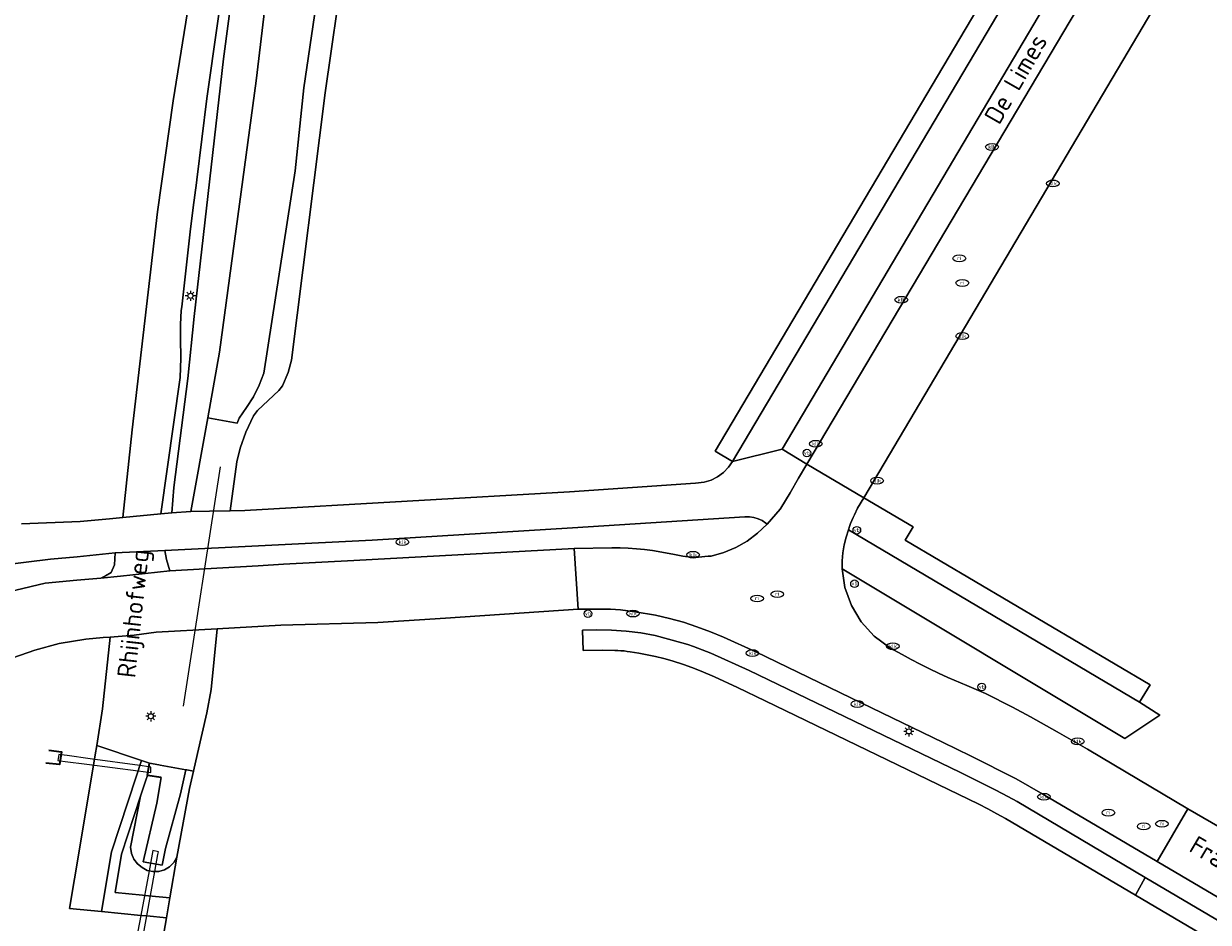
# Model space of a CAD drawing. Header units: metres. Extents: x 89394 to 92106, y 463550 to 466167.
# Tile 26 of 112: x 90651 to 90767, y 464904 to 464993. Entities that reach past the tile are written whole.
import ezdxf
from ezdxf.enums import TextEntityAlignment as Align

# ---------------------------------------------------------------- set-up
doc = ezdxf.new("R2010")
doc.units = ezdxf.units.M
for name, color, linetype, lineweight in [('B-PV-GK-KADEMUUR-G', 253, 'Continuous', 35), ('B-PV-GR-BOUWLAND_BRAAKLIGGEND-GV', 200, 'Continuous', 13), ('B-PV-IE-MEUBILAIR-S', 7, 'Continuous', 25), ('B-PV-KW-KUNSTWERK_DUIKER-G', 150, 'Continuous', 18), ('B-PV-KW-KUNSTWERK_DUIKER-GV', 150, 'Continuous', 18), ('B-PV-OG-TERREIN_BEGROEID-GV', 7, 'Continuous', 18), ('B-PV-OG-TERREIN_OEVER-GV', 7, 'Continuous', 18), ('B-PV-OG-TOPOGRAFIE-T18', 1, 'Continuous', 18), ('B-PV-OG-WATER_SLOOT-GV', 120, 'Continuous', 18), ('B-PV-OG-WEG-GV', 7, 'Continuous', 18), ('B-PV-VH-VERHARDING_ASFALT-GV', 210, 'Continuous', 18), ('B-PV-VH-VERHARDING_BETONSTRAATSTEEN-GV', 190, 'Continuous', 18), ('B-PV-VH-VERHARDING_OPEN_BETONELEMENT-GV', 90, 'Continuous', 18), ('B-PV-VH-VERHARDING_OPEN_SIERBESTRATING-GV', 90, 'Continuous', 18), ('B-PV-VH-VERHARDING_OPEN_TEGEL-GV', 90, 'Continuous', 18), ('B-PV-VH-VERHARDING_STRAATBAKSTEEN-GV', 40, 'Continuous', 18)]:
    doc.layers.add(name, color=color, linetype=linetype, lineweight=lineweight)
doc.styles.add('NLCS-ISO', font='NLCS-ISO.ttf')
doc.styles.add('NLCS-ISO-M500-T18', font='NLCS-ISO.ttf', dxfattribs={"height": 0.9})

# ---------------------------------------------------------------- blocks, each defined once
blk = doc.blocks.new('SIE-MEUBILAIR_PAAL_LICHTMAST-SO')
for points in [[(-0.62, 0), (-1, 0)], [(-0.71, 0.71), (-0.44, 0.44)], [(0, 1), (0, 0.62)], [(0.44, 0.44), (0.71, 0.71)], [(1, 0), (0.62, 0)], [(-0.71, -0.71), (-0.44, -0.44)], [(0, -0.62), (0, -1)], [(0.44, -0.44), (0.71, -0.71)]]:
    blk.add_lwpolyline(points)
blk.add_circle((0, 0), 0.5)
blk = doc.blocks.new('SIE-MEUBILAIR_PAAL_VERKEERSBORD-SO')
blk.add_circle((0, 0), 0.75)
at = {"style": 'NLCS-ISO'}
blk.add_text('vb', height=0.75, dxfattribs=at).set_placement((0, 0.07), align=Align.MIDDLE_CENTER)
blk = doc.blocks.new('SIE-MEUBILAIR_PUT_KOLK-SO')
blk.add_ellipse((0, 0), major_axis=(1.25, 0), ratio=0.54)
at = {"style": 'NLCS-ISO'}
blk.add_text('klk', height=0.75, dxfattribs=at).set_placement((0.03, 0), align=Align.MIDDLE_CENTER)
blk = doc.blocks.new('SIE-MEUBILAIR_PUT_RIOOLPUT-SO')
blk.add_ellipse((0, 0), major_axis=(1.25, 0), ratio=0.54)
at = {"style": 'NLCS-ISO'}
blk.add_text('ri', height=0.75, dxfattribs=at).set_placement((-0.04, 0.07), align=Align.MIDDLE_CENTER)

msp = doc.modelspace()

# ---------------------------------------------------------------- linework, layer by layer
at = {"layer": 'B-PV-GK-KADEMUUR-G', "flags": 128}
for points in [[(90653.501, 464921.36), (90654.73, 464921.214), (90654.547, 464919.955), (90653.193, 464920.106)], [(90663.196, 464918.888), (90663.386, 464920.104)], [(90664.513, 464918.672), (90663.196, 464918.888), (90663.386, 464920.104)], [(90664.513, 464918.672), (90663.196, 464918.888)]]:
    msp.add_lwpolyline(points, dxfattribs=at)
at = {"layer": 'B-PV-GR-BOUWLAND_BRAAKLIGGEND-GV', "flags": 128}
for points in [[(90775.445, 465016.938), (90733.575, 464946.195), (90738.449, 464943.315), (90737.665, 464942.034), (90761.735, 464927.791), (90760.685, 464926.077), (90762.683, 464924.825), (90759.238, 464922.515), (90731.461, 464939.21), (90731.738, 464937.355), (90732.37, 464935.589), (90733.335, 464933.98), (90734.594, 464932.589), (90736.099, 464931.47), (90736.498, 464931.247), (90737.374, 464930.764), (90738.256, 464930.291), (90739.143, 464929.828), (90740.036, 464929.376), (90740.933, 464928.933), (90741.857, 464928.512), (90743.71, 464927.743), (90744.615, 464927.348), (90745.544, 464926.931), (90748.195, 464925.596), (90749.967, 464924.647), (90752.581, 464923.183), (90755.587, 464921.457), (90765.435, 464915.59), (90776.593, 464909.152)], [(90682.438, 464998.568), (90680.661, 464985.994), (90677.347, 464959.73), (90676.995, 464958.51), (90676.446, 464957.194), (90676.097, 464956.72), (90674.008, 464954.759), (90673.617, 464954.242), (90672.846, 464952.642), (90672.29, 464951.069), (90671.955, 464949.729), (90671.317, 464944.904), (90672.763, 464944.931), (90704.648, 464946.767), (90717.054, 464947.617), (90717.891, 464947.714), (90718.573, 464947.925), (90719.21, 464948.247), (90719.784, 464948.671), (90720.279, 464949.185), (90720.689, 464949.76), (90718.979, 464950.759), (90749.599, 465002.494)], [(90793.108, 464892.322), (90762.432, 464910.416), (90751.17, 464917.057), (90748.558, 464918.56), (90744.071, 464920.815), (90741.382, 464922.11), (90733.313, 464926.038), (90722.964, 464931.048), (90719.81, 464932.469), (90718.512, 464933.017), (90717.191, 464933.509), (90715.851, 464933.945), (90714.493, 464934.323), (90713.121, 464934.643), (90711.128, 464934.976), (90709.689, 464935.162), (90708.675, 464935.219), (90707.679, 464935.247), (90705.506, 464935.248), (90692.484, 464934.339), (90685.808, 464933.938), (90676.296, 464933.666), (90670.027, 464933.307), (90669.454, 464927.329), (90669.03, 464925.035), (90668.108, 464921.045), (90667.705, 464919.301), (90667.316, 464917.615), (90666.06, 464910.842), (90665.381, 464906.86), (90665.043, 464904.881), (90664.369, 464900.934)], [(90845.33, 464856.953), (90760.285, 464907.122), (90747.521, 464914.654), (90746.665, 464915.125), (90745.762, 464915.605), (90744.882, 464916.045), (90723.894, 464926.228), (90721.188, 464927.519), (90718.901, 464928.585), (90717.599, 464929.131), (90716.696, 464929.497), (90715.873, 464929.8), (90714.742, 464930.144), (90713.932, 464930.373), (90713.115, 464930.578), (90712.293, 464930.758), (90711.466, 464930.914), (90710.634, 464931.045), (90710.331, 464931.088), (90710.028, 464931.124), (90709.723, 464931.151), (90709.418, 464931.171), (90709.113, 464931.183), (90707.954, 464931.21), (90706.006, 464931.168), (90705.923, 464933.17), (90707.362, 464933.215), (90708.802, 464933.184), (90710.238, 464933.076), (90711.666, 464932.893), (90713.082, 464932.634), (90715.718, 464931.915), (90716.283, 464931.769), (90716.865, 464931.561), (90718.563, 464930.904), (90722.329, 464929.19), (90743.015, 464919.201), (90743.87, 464918.783), (90744.723, 464918.36), (90745.573, 464917.932), (90746.421, 464917.5), (90747.267, 464917.063), (90748.654, 464916.319), (90761.249, 464908.853), (90793.089, 464890.085)]]:
    msp.add_lwpolyline(points, dxfattribs=at)
msp.add_lwpolyline([(90670.027, 464933.307), (90664.031, 464932.964), (90661.87, 464932.672), (90659.515, 464932.49), (90658.77, 464925.44), (90658.196, 464921.839), (90662.586, 464920.371), (90662.984, 464920.238), (90663.386, 464920.104), (90664.302, 464919.934), (90664.427, 464919.911), (90666.952, 464919.441), (90667.036, 464919.426), (90667.705, 464919.301), (90668.108, 464921.045), (90669.03, 464925.035), (90669.454, 464927.329)], close=True, dxfattribs=at)
at = {"layer": 'B-PV-KW-KUNSTWERK_DUIKER-G', "flags": 128}
msp.add_lwpolyline([(90670.336, 464949.224), (90666.705, 464925.708)], dxfattribs=at)
at = {"layer": 'B-PV-KW-KUNSTWERK_DUIKER-GV', "flags": 128}
for points in [[(90657.559, 464920.521), (90655.285, 464920.83), (90654.686, 464920.912), (90654.462, 464920.942), (90654.376, 464920.354), (90654.601, 464920.325), (90655.082, 464920.264), (90657.224, 464919.99), (90662.253, 464919.347), (90663.248, 464919.22), (90663.516, 464919.186), (90663.507, 464919.712), (90663.328, 464919.736), (90662.42, 464919.86)], [(90663.107, 464905.067), (90663.908, 464909.43), (90664.213, 464911.097), (90664.267, 464911.389), (90663.707, 464911.49), (90663.64, 464911.134), (90663.336, 464909.512), (90662.514, 464905.125), (90661.776, 464901.185), (90661.045, 464897.286), (90660.786, 464895.908), (90660.755, 464895.74), (90661.375, 464895.623), (90661.401, 464895.762), (90661.668, 464897.221), (90662.384, 464901.126)]]:
    msp.add_lwpolyline(points, close=True, dxfattribs=at)
at = {"layer": 'B-PV-OG-TERREIN_BEGROEID-GV', "flags": 128}
for points in [[(90650.791, 464943.609), (90656.557, 464943.855), (90659.435, 464944.116), (90660.756, 464944.245), (90661.666, 464952.855), (90664.167, 464974.315), (90665.703, 464985.203), (90670.649, 465016.003)], [(90671.09, 465000), (90669.024, 464985.438), (90668.047, 464977.441), (90668.006, 464977.152), (90667.688, 464974.738), (90667.395, 464972.32), (90666.545, 464964.967), (90666.506, 464964.586), (90666.424, 464963.211), (90666.426, 464961.834), (90666.447, 464959.92), (90666.382, 464958.006), (90664.481, 464944.609), (90665.593, 464944.718), (90665.788, 464947.201), (90667.141, 464957.925), (90667.763, 464964.016), (90670.655, 464989.353), (90672.064, 465000)]]:
    msp.add_lwpolyline(points, dxfattribs=at)
at = {"layer": 'B-PV-OG-TERREIN_OEVER-GV', "flags": 128}
for points in [[(90680.927, 465002.758), (90678.56, 464986.478), (90677.7, 464978.327), (90674.634, 464958.424), (90674.161, 464957.252), (90673.593, 464956.123), (90672.931, 464955.047), (90672.181, 464954.029), (90672.01, 464953.534), (90669.105, 464954.058), (90667.46, 464944.832), (90669.276, 464944.866), (90671.317, 464944.904), (90671.955, 464949.729), (90672.29, 464951.069), (90672.846, 464952.642), (90673.617, 464954.242), (90674.008, 464954.759), (90676.097, 464956.72), (90676.446, 464957.194), (90676.995, 464958.51), (90677.347, 464959.73), (90680.661, 464985.994), (90682.438, 464998.568)], [(90672.064, 465000), (90670.655, 464989.353), (90667.763, 464964.016), (90667.141, 464957.925), (90665.788, 464947.201), (90665.593, 464944.718), (90667.46, 464944.832), (90669.105, 464954.058), (90670.266, 464960.506), (90673.859, 464987.176), (90675.528, 465001.253)]]:
    msp.add_lwpolyline(points, dxfattribs=at)
msp.add_lwpolyline([(90664.513, 464918.672), (90663.196, 464918.888), (90663.007, 464918.434), (90662.491, 464916.849), (90661.505, 464911.831), (90661.61, 464911.225), (90661.855, 464910.661), (90662.203, 464910.195), (90662.646, 464909.819), (90663.162, 464909.551), (90663.336, 464909.512), (90663.719, 464909.425), (90663.908, 464909.43), (90664.291, 464909.441), (90664.84, 464909.598), (90665.351, 464909.901), (90665.767, 464910.325), (90666.06, 464910.842), (90667.316, 464917.615), (90667.705, 464919.301), (90667.036, 464919.426), (90666.952, 464919.441), (90666.431, 464917.085), (90664.961, 464911.717), (90664.614, 464910.058), (90662.756, 464910.387), (90664.111, 464916.161)], close=True, dxfattribs=at)
at = {"layer": 'B-PV-OG-WATER_SLOOT-GV', "flags": 128}
msp.add_lwpolyline([(90675.528, 465001.253), (90673.859, 464987.176), (90670.266, 464960.506), (90669.105, 464954.058), (90672.01, 464953.534), (90672.181, 464954.029), (90672.931, 464955.047), (90673.593, 464956.123), (90674.161, 464957.252), (90674.634, 464958.424), (90677.7, 464978.327), (90678.56, 464986.478), (90680.927, 465002.758)], dxfattribs=at)
msp.add_lwpolyline([(90666.952, 464919.441), (90664.427, 464919.911), (90664.302, 464919.934), (90663.386, 464920.104), (90663.196, 464918.888), (90664.513, 464918.672), (90664.111, 464916.161), (90662.756, 464910.387), (90664.614, 464910.058), (90664.961, 464911.717), (90666.431, 464917.085)], close=True, dxfattribs=at)
at = {"layer": 'B-PV-OG-WEG-GV', "flags": 128}
for points in [[(90809.533, 465087.256), (90809.575, 465087.403), (90809.577, 465087.555), (90809.54, 465087.703), (90809.465, 465087.836), (90809.359, 465087.945), (90808.514, 465088.398), (90807.921, 465088.639), (90807.767, 465088.685), (90807.608, 465088.701), (90807.448, 465088.689), (90807.293, 465088.647), (90807.148, 465088.578), (90807.013, 465088.475), (90806.889, 465088.36), (90806.777, 465088.232), (90806.678, 465088.094), (90806.593, 465087.947), (90754.2, 464999.388), (90725.57, 464950.966), (90728.002, 464949.507), (90756.455, 464997.481)], [(90705.116, 464941.195), (90708.837, 464941.268), (90709.638, 464941.258), (90710.439, 464941.228), (90711.238, 464941.177), (90712.036, 464941.106), (90712.832, 464941.015), (90714.806, 464940.642), (90715.793, 464940.447), (90716.583, 464940.358), (90717.029, 464940.331), (90717.343, 464940.353), (90717.657, 464940.376), (90717.971, 464940.402), (90718.285, 464940.429), (90718.598, 464940.458), (90719.831, 464940.802), (90721.012, 464941.295), (90722.125, 464941.928), (90723.151, 464942.693), (90724.077, 464943.577), (90723.95, 464943.7), (90723.589, 464943.945), (90723.194, 464944.131), (90722.776, 464944.256), (90722.343, 464944.315), (90721.907, 464944.308), (90704.959, 464943.232), (90685.277, 464942.014), (90664.902, 464941.012), (90665.053, 464940.13), (90665.364, 464939.018), (90674.059, 464939.508), (90676.558, 464939.644), (90683.463, 464940.019)], [(90658.583, 464938.298), (90659.047, 464938.525), (90659.602, 464938.837), (90659.927, 464939.602), (90660.017, 464940.779), (90656.265, 464940.365), (90653.64, 464940.15), (90648.878, 464939.552), (90643.813, 464938.468), (90642.525, 464938.104), (90642.358, 464937.349), (90642.729, 464936.639), (90643.269, 464936.091), (90643.889, 464935.519), (90644.047, 464935.432), (90644.759, 464935.288), (90645.113, 464935.25), (90646.641, 464935.728), (90650.252, 464937.1), (90653.121, 464937.799), (90656.232, 464938.08)], [(90665.381, 464906.86), (90663.299, 464907.058), (90662.705, 464907.115), (90659.999, 464907.375), (90660.634, 464911.147), (90662.491, 464916.849), (90663.007, 464918.434), (90663.196, 464918.888), (90663.386, 464920.104), (90662.984, 464920.238), (90662.586, 464920.371), (90662.056, 464918.743), (90659.66, 464911.386), (90658.669, 464905.494), (90662.514, 464905.125), (90663.107, 464905.067), (90665.043, 464904.881)], [(90666.06, 464910.842), (90665.767, 464910.325), (90665.351, 464909.901), (90664.84, 464909.598), (90664.291, 464909.441), (90663.908, 464909.43), (90663.719, 464909.425), (90663.336, 464909.512), (90663.162, 464909.551), (90662.646, 464909.819), (90662.203, 464910.195), (90661.855, 464910.661), (90661.61, 464911.225), (90661.505, 464911.831), (90662.491, 464916.849), (90660.634, 464911.147), (90659.999, 464907.375), (90662.705, 464907.115), (90663.299, 464907.058), (90665.381, 464906.86)]]:
    msp.add_lwpolyline(points, close=True, dxfattribs=at)
msp.add_lwpolyline([(90664.369, 464900.934), (90665.043, 464904.881), (90663.107, 464905.067), (90662.514, 464905.125), (90658.669, 464905.494), (90655.532, 464905.795), (90655.996, 464908.728), (90657.872, 464919.907), (90658.038, 464920.899), (90658.196, 464921.839), (90658.77, 464925.44), (90659.515, 464932.49), (90658.841, 464932.438), (90657.118, 464932.271), (90654.514, 464931.865), (90652.119, 464931.202), (90649.945, 464930.464)], dxfattribs=at)
at = {"layer": 'B-PV-VH-VERHARDING_ASFALT-GV', "flags": 128}
for points in [[(90805.275, 465092.686), (90751.254, 465001.351), (90720.689, 464949.76), (90725.57, 464950.966), (90754.2, 464999.388), (90806.593, 465087.947)], [(90670.649, 465016.003), (90665.703, 464985.203), (90664.167, 464974.315), (90661.666, 464952.855), (90660.756, 464944.245), (90664.481, 464944.609), (90666.382, 464958.006), (90666.447, 464959.92), (90666.426, 464961.834), (90666.424, 464963.211), (90666.506, 464964.586), (90666.545, 464964.967), (90667.395, 464972.32), (90667.688, 464974.738), (90668.006, 464977.152), (90668.047, 464977.441), (90669.024, 464985.438), (90671.09, 465000)], [(90648.878, 464939.552), (90653.64, 464940.15), (90656.265, 464940.365), (90660.017, 464940.779), (90664.902, 464941.012), (90685.277, 464942.014), (90704.959, 464943.232), (90721.907, 464944.308), (90722.343, 464944.315), (90722.776, 464944.256), (90723.194, 464944.131), (90723.589, 464943.945), (90723.95, 464943.7), (90724.077, 464943.577), (90725.352, 464945.074), (90725.423, 464945.171), (90726.355, 464946.658), (90727.157, 464948.098), (90728.002, 464949.507), (90725.57, 464950.966), (90720.689, 464949.76), (90720.279, 464949.185), (90719.784, 464948.671), (90719.21, 464948.247), (90718.573, 464947.925), (90717.891, 464947.714), (90717.054, 464947.617), (90704.648, 464946.767), (90672.763, 464944.931), (90671.317, 464944.904), (90669.276, 464944.866), (90667.46, 464944.832), (90665.593, 464944.718), (90664.481, 464944.609), (90660.756, 464944.245), (90659.435, 464944.116), (90656.557, 464943.855), (90650.791, 464943.609)], [(90649.945, 464930.464), (90652.119, 464931.202), (90654.514, 464931.865), (90657.118, 464932.271), (90658.841, 464932.438), (90659.515, 464932.49), (90661.87, 464932.672), (90664.031, 464932.964), (90670.027, 464933.307), (90676.296, 464933.666), (90685.808, 464933.938), (90692.484, 464934.339), (90705.506, 464935.248), (90705.116, 464941.195), (90683.463, 464940.019), (90676.558, 464939.644), (90674.059, 464939.508), (90665.364, 464939.018), (90660.537, 464938.479), (90658.583, 464938.298), (90656.232, 464938.08), (90653.121, 464937.799), (90650.252, 464937.1)]]:
    msp.add_lwpolyline(points, dxfattribs=at)
for points in [[(90732.087, 464943.05), (90731.85, 464942.305), (90731.667, 464941.544), (90731.542, 464940.772), (90731.473, 464939.992), (90731.461, 464939.21), (90759.238, 464922.515), (90762.683, 464924.825), (90760.685, 464926.077)], [(90664.902, 464941.012), (90660.017, 464940.779), (90659.927, 464939.602), (90659.602, 464938.837), (90659.047, 464938.525), (90658.583, 464938.298), (90660.537, 464938.479), (90665.364, 464939.018), (90665.053, 464940.13)], [(90662.056, 464918.743), (90662.586, 464920.371), (90658.196, 464921.839), (90658.038, 464920.899), (90657.872, 464919.907), (90655.996, 464908.728), (90655.532, 464905.795), (90658.669, 464905.494), (90659.66, 464911.386)]]:
    msp.add_lwpolyline(points, close=True, dxfattribs=at)
at = {"layer": 'B-PV-VH-VERHARDING_BETONSTRAATSTEEN-GV', "flags": 128}
msp.add_lwpolyline([(90803.493, 465093.658), (90749.599, 465002.494), (90718.979, 464950.759), (90720.689, 464949.76), (90751.254, 465001.351), (90805.275, 465092.686)], dxfattribs=at)
at = {"layer": 'B-PV-VH-VERHARDING_OPEN_BETONELEMENT-GV', "flags": 128}
msp.add_lwpolyline([(90715.718, 464931.915), (90713.082, 464932.634), (90711.666, 464932.893), (90710.238, 464933.076), (90708.802, 464933.184), (90707.362, 464933.215), (90705.923, 464933.17), (90706.006, 464931.168), (90707.954, 464931.21), (90709.113, 464931.183), (90709.418, 464931.171), (90709.723, 464931.151), (90710.028, 464931.124), (90710.331, 464931.088), (90710.634, 464931.045), (90711.466, 464930.914), (90712.293, 464930.758), (90713.115, 464930.578), (90713.932, 464930.373), (90714.742, 464930.144), (90715.873, 464929.8), (90716.696, 464929.497), (90717.599, 464929.131), (90718.901, 464928.585), (90721.188, 464927.519), (90723.894, 464926.228), (90744.882, 464916.045), (90745.762, 464915.605), (90746.665, 464915.125), (90747.521, 464914.654), (90760.285, 464907.122), (90761.249, 464908.853), (90748.654, 464916.319), (90747.267, 464917.063), (90746.421, 464917.5), (90745.573, 464917.932), (90744.723, 464918.36), (90743.87, 464918.783), (90743.015, 464919.201), (90722.329, 464929.19), (90718.563, 464930.904), (90716.865, 464931.561), (90716.283, 464931.769)], close=True, dxfattribs=at)
at = {"layer": 'B-PV-VH-VERHARDING_OPEN_SIERBESTRATING-GV', "flags": 128}
msp.add_lwpolyline([(90793.089, 464890.085), (90761.249, 464908.853), (90760.285, 464907.122), (90845.33, 464856.953), (90847.15, 464855.879), (90848.179, 464857.613), (90846.37, 464858.68), (90808.623, 464880.929)], close=True, dxfattribs=at)
at = {"layer": 'B-PV-VH-VERHARDING_OPEN_TEGEL-GV', "flags": 128}
msp.add_lwpolyline([(90733.575, 464946.195), (90732.983, 464945.17), (90732.658, 464944.525), (90732.526, 464944.237), (90732.403, 464943.946), (90732.288, 464943.65), (90732.183, 464943.352), (90732.087, 464943.05), (90760.685, 464926.077), (90761.735, 464927.791), (90737.665, 464942.034), (90738.449, 464943.315)], close=True, dxfattribs=at)
at = {"layer": 'B-PV-VH-VERHARDING_STRAATBAKSTEEN-GV', "flags": 128}
msp.add_lwpolyline([(90809.533, 465087.256), (90756.455, 464997.481), (90728.002, 464949.507), (90733.575, 464946.195), (90775.445, 465016.938)], dxfattribs=at)
for points in [[(90732.087, 464943.05), (90732.183, 464943.352), (90732.288, 464943.65), (90732.403, 464943.946), (90732.526, 464944.237), (90732.658, 464944.525), (90732.983, 464945.17), (90733.575, 464946.195), (90728.002, 464949.507), (90727.157, 464948.098), (90726.355, 464946.658), (90725.423, 464945.171), (90725.352, 464945.074), (90724.077, 464943.577), (90723.151, 464942.693), (90722.125, 464941.928), (90721.012, 464941.295), (90719.831, 464940.802), (90718.598, 464940.458), (90718.285, 464940.429), (90717.971, 464940.402), (90717.657, 464940.376), (90717.343, 464940.353), (90717.029, 464940.331), (90716.583, 464940.358), (90715.793, 464940.447), (90714.806, 464940.642), (90712.832, 464941.015), (90712.036, 464941.106), (90711.238, 464941.177), (90710.439, 464941.228), (90709.638, 464941.258), (90708.837, 464941.268), (90705.116, 464941.195), (90705.506, 464935.248), (90707.679, 464935.247), (90708.675, 464935.219), (90709.689, 464935.162), (90711.128, 464934.976), (90713.121, 464934.643), (90714.493, 464934.323), (90715.851, 464933.945), (90717.191, 464933.509), (90718.512, 464933.017), (90719.81, 464932.469), (90722.964, 464931.048), (90733.313, 464926.038), (90741.382, 464922.11), (90744.071, 464920.815), (90748.558, 464918.56), (90751.17, 464917.057), (90762.432, 464910.416), (90765.435, 464915.59), (90755.587, 464921.457), (90752.581, 464923.183), (90749.967, 464924.647), (90748.195, 464925.596), (90745.544, 464926.931), (90744.615, 464927.348), (90743.71, 464927.743), (90741.857, 464928.512), (90740.933, 464928.933), (90740.036, 464929.376), (90739.143, 464929.828), (90738.256, 464930.291), (90737.374, 464930.764), (90736.498, 464931.247), (90736.099, 464931.47), (90734.594, 464932.589), (90733.335, 464933.98), (90732.37, 464935.589), (90731.738, 464937.355), (90731.461, 464939.21), (90731.473, 464939.992), (90731.542, 464940.772), (90731.667, 464941.544), (90731.85, 464942.305)], [(90765.435, 464915.59), (90762.432, 464910.416), (90793.108, 464892.322), (90796.201, 464897.554), (90776.593, 464909.152)]]:
    msp.add_lwpolyline(points, close=True, dxfattribs=at)

# ---------------------------------------------------------------- block references
at = {"layer": 'B-PV-IE-MEUBILAIR-S', "xscale": 0.5, "yscale": 0.5, "zscale": 0.5}
for name, p in [('SIE-MEUBILAIR_PUT_KOLK-SO', (90746.188, 464980.676)), ('SIE-MEUBILAIR_PUT_KOLK-SO', (90752.167, 464977.089)), ('SIE-MEUBILAIR_PUT_RIOOLPUT-SO', (90742.976, 464969.726)), ('SIE-MEUBILAIR_PUT_RIOOLPUT-SO', (90743.271, 464967.307)), ('SIE-MEUBILAIR_PAAL_LICHTMAST-SO', (90667.397, 464966.039)), ('SIE-MEUBILAIR_PUT_KOLK-SO', (90737.276, 464965.651)), ('SIE-MEUBILAIR_PUT_KOLK-SO', (90743.258, 464962.09)), ('SIE-MEUBILAIR_PUT_KOLK-SO', (90728.869, 464951.491)), ('SIE-MEUBILAIR_PAAL_VERKEERSBORD-SO', (90727.993, 464950.576)), ('SIE-MEUBILAIR_PUT_KOLK-SO', (90734.89, 464947.863)), ('SIE-MEUBILAIR_PAAL_VERKEERSBORD-SO', (90732.901, 464942.989)), ('SIE-MEUBILAIR_PUT_KOLK-SO', (90688.241, 464941.834)), ('SIE-MEUBILAIR_PUT_KOLK-SO', (90716.806, 464940.579)), ('SIE-MEUBILAIR_PAAL_VERKEERSBORD-SO', (90732.674, 464937.736)), ('SIE-MEUBILAIR_PUT_RIOOLPUT-SO', (90723.106, 464936.283)), ('SIE-MEUBILAIR_PUT_RIOOLPUT-SO', (90725.081, 464936.709)), ('SIE-MEUBILAIR_PAAL_VERKEERSBORD-SO', (90706.471, 464934.782)), ('SIE-MEUBILAIR_PUT_KOLK-SO', (90710.893, 464934.802)), ('SIE-MEUBILAIR_PUT_KOLK-SO', (90736.439, 464931.593)), ('SIE-MEUBILAIR_PUT_KOLK-SO', (90722.644, 464930.909)), ('SIE-MEUBILAIR_PAAL_VERKEERSBORD-SO', (90745.186, 464927.583)), ('SIE-MEUBILAIR_PUT_KOLK-SO', (90732.964, 464925.904)), ('SIE-MEUBILAIR_PAAL_LICHTMAST-SO', (90663.506, 464924.699)), ('SIE-MEUBILAIR_PAAL_LICHTMAST-SO', (90738.011, 464923.219)), ('SIE-MEUBILAIR_PUT_KOLK-SO', (90754.612, 464922.232)), ('SIE-MEUBILAIR_PUT_KOLK-SO', (90751.286, 464916.786)), ('SIE-MEUBILAIR_PUT_RIOOLPUT-SO', (90757.63, 464915.223)), ('SIE-MEUBILAIR_PUT_RIOOLPUT-SO', (90762.893, 464914.128)), ('SIE-MEUBILAIR_PUT_RIOOLPUT-SO', (90761.101, 464913.875))]:
    msp.add_blockref(name, p, dxfattribs=at)

# ---------------------------------------------------------------- texts
at = {"layer": 'B-PV-OG-TOPOGRAFIE-T18', "style": 'NLCS-ISO-M500-T18'}
for s, rotation, p in [('De Limes', 60.1, (90748.514, 464987.392)), ('Rhijnhofweg', 83.8, (90662.035, 464934.784)), ('François Aragostraat', 329.4, (90775.404, 464906.323))]:
    msp.add_text(s, height=1.8, rotation=rotation, dxfattribs=at).set_placement(p, align=Align.MIDDLE)

doc.saveas('drawing.dxf')
